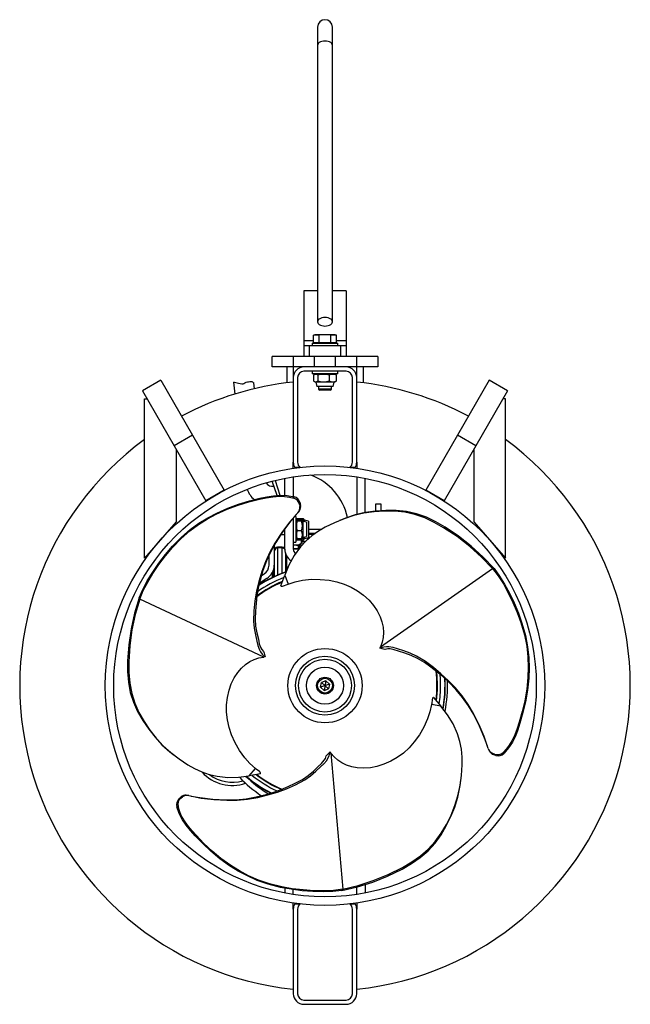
# Model space of a CAD drawing. Extents: x -289 to 289, y -302 to 630.
import ezdxf

# ---------------------------------------------------------------- set-up
doc = ezdxf.new("R2010")
doc.units = 0
doc.layers.get('0').update_dxf_attribs({"linetype": 'CONTINUOUS'})

msp = doc.modelspace()

# ---------------------------------------------------------------- linework, layer by layer
at = {"color": 7, "linetype": 'CONTINUOUS'}
for p, q in [((-7, 623.49), (-7, 344.53)), ((7, 344.53), (7, 623.49)), ((-20, 373.88), (-20, 311.69)), ((-7, 373.88), (-20, 373.88)), ((20, 373.88), (7, 373.88)), ((20, 373.88), (20, 311.69)), ((-9.5, 332.29), (-10.97, 331.75)), ((-10.97, 324.79), (-10.97, 331.75)), ((9.5, 332.29), (-9.5, 332.29)), ((0, 332.29), (-5.48, 331.75)), ((-5.48, 324.79), (-5.48, 331.75)), ((5.48, 331.75), (0, 332.29)), ((5.48, 331.75), (8.23, 332.29)), ((5.48, 324.79), (5.48, 331.75)), ((8.23, 332.29), (10.97, 331.75)), ((10.97, 331.75), (9.5, 332.29)), ((10.97, 324.79), (10.97, 331.75)), ((20, 321.69), (-20, 321.69)), ((-15, 321.69), (-15, 311.69)), ((-12, 324.19), (-12, 321.69)), ((-12, 324.19), (12, 324.19)), ((-10.97, 324.79), (10.97, 324.79)), ((-8.66, 324.79), (-8.31, 324.19)), ((8.31, 324.19), (8.66, 324.79)), ((12, 321.69), (12, 324.19)), ((15, 311.69), (15, 321.69)), ((50, 311.69), (-50, 311.69)), ((-50, 301.69), (-50, 311.69)), ((-30, 311.69), (-30, 211.69)), ((-10, 301.69), (-10, 311.69)), ((10, 301.69), (10, 311.69)), ((30, 211.69), (30, 311.69)), ((50, 311.69), (50, 301.69)), ((50, 301.69), (-50, 301.69)), ((-36, 301.69), (-36, 286.71)), ((36, 301.69), (36, 286.71)), ((-155.34, 289.06), (-172.66, 279.06)), ((-155.34, 289.06), (-95.34, 185.13)), ((-26, 291.69), (-26, 211.69)), ((20, 297.69), (-20, 297.69)), ((-12, 297.69), (-12, 295.19)), ((12, 295.19), (-12, 295.19)), ((-10.97, 293.88), (-10.85, 293.93)), ((-10.84, 293.88), (-10.84, 288.5)), ((-8.7, 295.19), (-10.21, 294.31)), ((-6.86, 293.88), (-6.86, 288.5)), ((3.98, 293.88), (3.98, 288.5)), ((10.21, 294.32), (8.7, 295.19)), ((10.19, 294.29), (10.84, 293.88)), ((10.84, 288.5), (10.84, 293.88)), ((10.85, 293.94), (10.97, 293.88)), ((12, 295.19), (12, 297.69)), ((26, 211.69), (26, 291.69)), ((155.34, 289.06), (95.34, 185.13)), ((172.66, 279.06), (155.34, 289.06)), ((-86.66, 287.25), (-85.34, 276.08)), ((-66.71, 281.16), (-67.37, 286.73)), ((-10.85, 288.44), (-10.97, 288.5)), ((-10.21, 288.06), (-8.7, 287.19)), ((-8.7, 287.19), (-7.63, 283.19)), ((8.7, 287.19), (-8.7, 287.19)), ((7.63, 283.19), (-7.63, 283.19)), ((-6, 283.19), (-6, 280.76)), ((-6, 280.76), (-4.93, 279.69)), ((6, 280.76), (-6, 280.76)), ((4.93, 279.69), (-4.93, 279.69)), ((4.93, 279.69), (6, 280.76)), ((6, 280.76), (6, 283.19)), ((7.63, 283.19), (8.7, 287.19)), ((8.7, 287.19), (10.21, 288.06)), ((10.84, 288.5), (10.19, 288.1)), ((10.97, 288.5), (10.85, 288.44)), ((-172.66, 279.06), (-112.66, 175.13)), ((-170.82, 120.54), (-170.82, 271.54)), ((-170.82, 271.54), (-168.32, 271.54)), ((172.66, 279.06), (112.66, 175.13)), ((170.82, 271.54), (168.32, 271.54)), ((170.82, 120.54), (170.82, 271.54)), ((-125.34, 237.09), (-142.66, 227.09)), ((142.66, 227.09), (125.34, 237.09)), ((-140.82, 223.91), (-140.82, 155.05)), ((140.82, 223.91), (140.82, 155.05)), ((-30, 205.77), (-30, 211.51)), ((-23.32, 206.69), (-28.66, 206.69)), ((-28.66, 206.69), (-28.27, 206.07)), ((28.66, 206.69), (23.32, 206.69)), ((28.27, 206.07), (28.66, 206.69)), ((30, 211.51), (30, 205.66)), ((-38, 180.09), (-38, 196.36)), ((-30, 197.74), (-30, 178.95)), ((30, 197.74), (30, 162)), ((38, 163.75), (38, 196.36)), ((-45.17, 180.1), (-50.13, 193.5)), ((-47.01, 194.23), (-42.87, 180.26)), ((-95.34, 185.13), (-112.66, 175.13)), ((112.66, 175.13), (95.34, 185.13)), ((-24.1, 171.46), (-23.82, 169.51)), ((48, 165.05), (48, 172.25)), ((48, 172.25), (53, 172.25)), ((53, 172.25), (53, 165.4)), ((-30, 158.67), (-30, 129.25)), ((-27.5, 160), (-28.88, 160)), ((-27.5, 160), (-27.5, 136)), ((-140.82, 155.05), (-170.82, 120.54)), ((-26.97, 157.61), (-27.5, 156.7)), ((-27.04, 156.6), (-27.5, 155.8)), ((-22.16, 157.07), (-26.34, 157.07)), ((-22.16, 155.79), (-26.34, 155.79)), ((-26.19, 158.13), (-20.81, 158.13)), ((-21, 155.8), (-21.46, 156.59)), ((-20.81, 156.71), (-21.44, 156.71)), ((-17.5, 154.86), (-21, 155.8)), ((-21, 155.8), (-21, 140.2)), ((-20.52, 155.67), (-20.81, 156.71)), ((-19.5, 156.7), (-20.02, 157.6)), ((-15.5, 155.63), (-19.5, 156.7)), ((-19.5, 156.7), (-19.5, 155.4)), ((-17.5, 154.86), (-17.5, 141.14)), ((-15.5, 155.63), (-15.5, 140.37)), ((140.82, 155.05), (170.82, 120.54)), ((-41.82, 143), (-38, 143)), ((-38, 129.25), (-38, 148.45)), ((-27.5, 140.2), (-27.04, 139.41)), ((-22.16, 146.72), (-26.34, 146.72)), ((-21.46, 139.4), (-21, 140.2)), ((-21, 140.2), (-17.5, 141.14)), ((-19.5, 140.6), (-19.5, 139.3)), ((-19.5, 139.3), (-15.5, 140.37)), ((-16.65, 138.14), (-16.65, 140.06)), ((-15.78, 139.3), (-15.78, 140.3)), ((-15.52, 140.37), (-15.52, 139.57)), ((-15.5, 148.17), (-2.86, 148.17)), ((-9.4, 144), (-15.5, 144)), ((-15.5, 143.5), (-10.12, 143.5)), ((-15.5, 140.8), (-15.02, 140.8)), ((-15.5, 140.55), (-15.02, 140.55)), ((-15.48, 140.45), (-15.5, 140.47)), ((-15.24, 140.45), (-15.48, 140.45)), ((-15.48, 140.45), (-15.48, 139.65)), ((-15.1, 140.55), (-15.24, 140.45)), ((-15.24, 139.65), (-15.24, 140.45)), ((-15.21, 140.8), (-15.21, 140.55)), ((-15.18, 140.8), (-15.18, 140.55)), ((-15.1, 140.55), (-15.1, 139.55)), ((-15.02, 140.8), (-15.02, 139.3)), ((-48, 133.1), (-48, 114.2)), ((-40.5, 131), (-44.89, 131)), ((-30, 136), (-27.5, 136)), ((-21.65, 133), (-30, 133)), ((-27.5, 139.3), (-26.98, 138.4)), ((-26.48, 138.85), (-26.19, 137.87)), ((-22.16, 138.93), (-26.34, 138.93)), ((-20.81, 137.87), (-26.19, 137.87)), ((-25.5, 133), (-25.5, 128.15)), ((-22.6, 136.5), (-22.6, 135)), ((-18.5, 136.5), (-22.6, 136.5)), ((-19.94, 135), (-22.6, 135)), ((-22.5, 137.87), (-22.5, 136.5)), ((-20.03, 138.39), (-19.5, 139.3)), ((-15.48, 139.65), (-15.51, 139.55)), ((-15.1, 139.55), (-15.51, 139.55)), ((-15.48, 139.65), (-15.24, 139.65)), ((-15.1, 139.55), (-15.24, 139.65)), ((-15.21, 139.55), (-15.21, 139.3)), ((-15.18, 139.55), (-15.18, 139.3)), ((-53, 114.2), (-53, 123.39)), ((-47.99, 127.71), (-48, 127.66)), ((-40.5, 130.32), (-44.85, 130.32)), ((-37.5, 125.68), (-37.5, 107.5)), ((-37, 124.25), (-37, 107.67)), ((-36, 109.8), (-36, 122.32)), ((-36, 122), (-35.79, 122)), ((-30, 130), (-25.5, 130)), ((-25.5, 129.2), (-30, 129.2)), ((-35.23, 112), (-36, 112)), ((-35.5, 111), (-35.5, 112)), ((-60.3, 104.03), (-57.67, 105.74)), ((-49.59, 107.47), (-49.94, 102.31)), ((-41.73, 94.45), (-38.12, 104.72)), ((-38.12, 104.72), (-35.02, 96.2)), ((52.45, 36.73), (158.48, 110.97)), ((159.96, 110.77), (158.48, 110.97)), ((-175.91, 83.14), (-175.34, 81.76)), ((-58.03, 27.06), (-175.34, 81.76)), ((51.95, 35.5), (52.45, 36.73)), ((-56.72, 27.24), (-58.03, 27.06)), ((-4.38, -1.46), (-3.45, 3.07)), ((4.38, 1.46), (-4.38, -1.46)), ((0.93, 4.52), (-3.45, 3.07)), ((3.45, -3.07), (-3.45, 3.07)), ((0.93, 4.52), (-0.93, -4.52)), ((4.38, 1.46), (0.93, 4.52)), ((4.38, 1.46), (3.45, -3.07)), ((-0.93, -4.52), (-4.38, -1.46)), ((-0.93, -4.52), (3.45, -3.07)), ((109.75, -19.35), (100.82, -17.78)), ((102.66, -11.09), (109.75, -19.35)), ((4.77, -62.74), (5.58, -63.78)), ((5.58, -63.78), (16.86, -192.73)), ((160.53, -64.86), (158.71, -64.12)), ((-71.63, -85.37), (-65.81, -78.43)), ((-60.94, -83.36), (-71.63, -85.37)), ((-72.27, -87.97), (-72.5, -88.08)), ((-70.1, -90.24), (-69.69, -90.03)), ((-55, -101.51), (-53.71, -102.42)), ((-136.44, -106.6), (-134.89, -105.39)), ((-38, -191.73), (-38, -196.36)), ((-30, -197.74), (-30, -193.09)), ((15.95, -193.91), (16.86, -192.73)), ((30, -197.74), (30, -190.63)), ((38, -188.16), (38, -196.36)), ((-30, -211.51), (-30, -205.67)), ((-30, -211.69), (-30, -291.69)), ((-28.27, -206.07), (-28.66, -206.69)), ((-28.66, -206.69), (-23.32, -206.69)), ((-26, -211.69), (-26, -291.69)), ((23.32, -206.69), (28.66, -206.69)), ((26, -291.69), (26, -211.69)), ((28.66, -206.69), (28.27, -206.07)), ((30, -205.71), (30, -211.51)), ((30, -291.69), (30, -211.69)), ((-20, -297.69), (20, -297.69)), ((-20, -301.69), (20, -301.69))]:
    msp.add_line(p, q, dxfattribs=at)
at = {"color": 8, "linetype": 'CONTINUOUS'}
for p, q in [((-10.97, 326.47), (-20, 326.47)), ((20, 326.47), (10.97, 326.47)), ((-40.5, 106.4), (-40.5, 131)), ((-23.93, 130.3), (-23.93, 133)), ((-47.85, 103.31), (-47.85, 127.62)), ((-44.85, 130.32), (-44.85, 104.64))]:
    msp.add_line(p, q, dxfattribs=at)
at = {"color": 8, "linetype": 'CONTINUOUS', "flags": 128}
for points in [[(7, 606.18), (6.82, 607.1), (6.31, 607.97), (5.47, 608.75), (4.36, 609.4), (3.04, 609.89), (1.56, 610.19), (0, 610.3), (-1.56, 610.19), (-3.04, 609.89), (-4.36, 609.4), (-5.47, 608.75), (-6.31, 607.97), (-6.82, 607.1), (-7, 606.18)], [(-44.89, 131), (-44.86, 130.85), (-44.85, 130.32)], [(-47.85, 127.62), (-47.86, 128.1), (-47.9, 128.19), (-47.97, 127.88), (-47.99, 127.71)]]:
    msp.add_lwpolyline(points, dxfattribs=at)
at = {"color": 7, "linetype": 'CONTINUOUS', "flags": 128}
for points in [[(0, 340.41), (1.56, 340.51), (3.04, 340.82), (4.36, 341.31), (5.47, 341.96), (6.31, 342.74), (6.82, 343.61), (7, 344.53), (6.82, 345.44), (6.31, 346.31), (5.47, 347.09), (4.36, 347.74), (3.04, 348.23), (1.56, 348.54), (0, 348.64), (-1.56, 348.54), (-3.04, 348.23), (-4.36, 347.74), (-5.47, 347.09), (-6.31, 346.31), (-6.82, 345.44), (-7, 344.53), (-6.82, 343.61), (-6.31, 342.74), (-5.47, 341.96), (-4.36, 341.31), (-3.04, 340.82), (-1.56, 340.51), (0, 340.41)], [(-10.97, 331.75), (-10.89, 331.78), (-8.23, 332.29)], [(-8.23, 332.29), (-6.16, 331.98), (-5.48, 331.75)], [(-86.64, 287.26), (-86.58, 287.27), (-86.28, 287.34), (-85.76, 287.38), (-84.34, 287.16), (-83.15, 286.79), (-81.81, 286.42), (-80.32, 286.11), (-78.63, 285.87), (-77.51, 285.9), (-76.91, 286.08)], [(-76.91, 286.08), (-75.79, 286.74), (-74.66, 287.36), (-73.51, 287.64), (-72.35, 287.77), (-71.07, 287.93), (-69.27, 287.91), (-68.49, 287.52), (-67.88, 287.06), (-67.39, 286.69), (-67.43, 286.72)], [(-175.91, 83.14), (-172.51, 91.18), (-168.18, 99.19), (-163.09, 107.37), (-157.27, 115.87), (-150.97, 124.16), (-144.39, 131.9), (-135.97, 140.48), (-127.58, 147.71), (-119.28, 153.75), (-110.93, 158.95), (-102.52, 163.45), (-92.07, 168.14), (-81.74, 171.93), (-71.56, 174.98), (-61.6, 177.49), (-55.14, 178.87), (-48.79, 179.85), (-42.49, 180.28), (-35.8, 180), (-29.26, 178.82)], [(-175.34, 81.76), (-172.03, 89.95), (-167.82, 98.03), (-162.86, 106.2), (-157.18, 114.66), (-150.97, 122.97), (-144.47, 130.75), (-136.17, 139.39), (-127.87, 146.64), (-119.62, 152.68), (-111.29, 157.88), (-102.92, 162.38), (-92.51, 167.09), (-82.21, 170.88), (-72.06, 173.91), (-62.11, 176.43), (-55.66, 177.83), (-49.33, 178.84), (-43.04, 179.3), (-38.34, 179.18), (-33.72, 178.6), (-29.54, 177.61)], [(-23.58, 173.04), (-23.41, 172.19), (-23.15, 170.7)], [(-25.62, 163.69), (-33.56, 154.64), (-40.89, 145.02), (-47.49, 134.89), (-52.28, 126.24), (-56.42, 117.3), (-59.83, 108.05), (-62.55, 98.65), (-64.68, 89.39), (-66.31, 80.31), (-67.35, 70.97), (-67.55, 61.14), (-66.94, 54.53), (-65.75, 48.09), (-64.39, 42.05), (-63.46, 37.91), (-62.1, 33.96), (-60.97, 31.95), (-59.38, 29.87), (-56.72, 27.24)], [(-27.25, 161.94), (-32.57, 155.61), (-39.98, 145.84), (-46.63, 135.6), (-51.34, 127.01), (-55.39, 118.17), (-58.74, 109.08), (-61.45, 99.79), (-63.16, 92.38), (-64.4, 85.14), (-65.27, 77.98), (-65.93, 70.63), (-66.2, 62.94), (-65.7, 56.39), (-64.47, 49.95), (-63.08, 43.88), (-62.2, 39.72), (-60.89, 35.94), (-59.79, 34.09), (-58.25, 32.22), (-57.87, 31.83)], [(158.48, 110.97), (148.21, 121.75), (137.03, 131.83), (125.03, 141.13), (112.31, 149.57), (103.48, 154.53), (94.4, 158.75), (85.11, 162.04), (75.63, 164.23), (66, 165.23), (56.28, 165.27), (46.54, 164.6), (36.86, 163.26), (27.34, 161.1), (18.08, 158.06), (9.03, 154.27), (0.14, 149.91), (-6.3, 146.17), (-12.4, 141.88), (-18.04, 136.92), (-23.17, 131.35), (-29.17, 123.12), (-34.18, 114.18), (-38.12, 104.72)], [(-25.01, 164.45), (-24.88, 164.62), (-24.21, 165.62)], [(159.96, 110.77), (149.64, 121.77), (138.44, 132.03), (126.46, 141.49), (113.79, 150.08), (104.99, 155.15), (95.92, 159.46), (86.62, 162.8), (77.11, 164.96), (67.45, 165.83), (57.68, 165.73), (47.86, 165.04), (38.12, 163.78), (28.58, 161.69), (19.31, 158.61), (15.56, 157.01)], [(-27.5, 158.17), (-27.32, 158.06), (-26.79, 157.62)], [(-26.34, 157.07), (-26.91, 156.73), (-27.09, 156.38), (-26.87, 156.09), (-26.34, 155.79)], [(-26.19, 158.13), (-26.83, 157.76), (-27.03, 157.37), (-26.78, 157.04), (-26.58, 156.92)], [(-22.16, 155.79), (-21.59, 156.12), (-21.41, 156.47), (-21.63, 156.77), (-22.16, 157.07)], [(-20.81, 156.71), (-20.17, 157.08), (-19.97, 157.47), (-20.22, 157.8), (-20.81, 158.13)], [(15.54, 157.08), (14.65, 156.71), (13.75, 156.33)], [(-20.81, 137.87), (-20.17, 140.15), (-20.14, 140.43)], [(-27.02, 139.43), (-26.87, 139.23), (-26.34, 138.93)], [(-26.95, 138.42), (-26.78, 138.2), (-26.19, 137.87)], [(-21.45, 133.21), (-22.71, 133.06), (-23.83, 133)], [(-22.16, 138.93), (-21.59, 139.27), (-21.51, 139.43)], [(-20.81, 137.87), (-20.17, 138.24), (-20.07, 138.42)], [(-49.08, 108.6), (-49.14, 107.78), (-49.21, 106.99), (-49.26, 106.29), (-49.32, 105.7), (-49.36, 105.24), (-49.4, 104.93), (-49.42, 104.77), (-49.44, 104.77), (-49.45, 104.93), (-49.44, 105.24), (-49.42, 105.7), (-49.4, 106.29), (-49.36, 106.99), (-49.32, 107.78), (-49.3, 108.1)], [(-49.39, 102.58), (-49.37, 102.92), (-49.29, 104.08), (-49.21, 105.19), (-49.13, 106.21), (-49.05, 107.11), (-48.99, 107.86), (-48.93, 108.45), (-48.88, 108.86), (-48.85, 109.06), (-48.82, 109.06), (-48.82, 108.86)], [(158.48, 110.97), (163.91, 104.01), (168.81, 96.32), (173.41, 87.94), (177.89, 78.79), (181.98, 69.26), (185.47, 59.74), (188.8, 48.23), (190.92, 37.42), (192.03, 27.25), (192.37, 17.44), (192.09, 7.94), (190.96, -3.43), (189.09, -14.24), (186.64, -24.55), (183.85, -34.42), (181.84, -40.71), (179.54, -46.7), (176.8, -52.37), (174.35, -56.39), (171.53, -60.1), (168.58, -63.22)], [(159.96, 110.77), (165.22, 103.81), (169.99, 96.06), (174.53, 87.55), (178.98, 78.27), (183.02, 68.66), (186.42, 59.09), (189.65, 47.51), (191.71, 36.64), (192.79, 26.42), (193.12, 16.59), (192.81, 7.06), (191.65, -4.33), (189.76, -15.17), (187.32, -25.51), (184.52, -35.4), (182.47, -41.68), (180.15, -47.67), (177.37, -53.35), (173.78, -58.99), (169.49, -64.07)], [(-55, 101.51), (-60.43, 97.87), (-62.32, 96.5)], [(-41.73, 94.45), (-41.4, 94.31), (-41.05, 94.15), (-40.79, 94.1), (-40.51, 94.12), (-40.14, 94.21), (-39.36, 94.49), (-35.95, 95.84), (-35.02, 96.2)], [(-35.02, 96.2), (-28.18, 98.39), (-21.21, 99.84), (-12.82, 100.67), (-4.45, 100.64), (3.82, 99.81), (11.18, 98.36), (18.25, 96.17), (24.81, 93.25), (30.88, 89.68), (36.56, 85.54), (41.67, 80.86), (45.84, 76.01), (49.36, 70.74), (52.16, 65.15), (53.85, 60.31), (54.91, 55.34), (55.31, 50.32), (55.01, 45.68), (54.06, 41.11), (52.45, 36.73)], [(-175.91, 83.14), (-180.28, 68.71), (-183.56, 53.88), (-185.76, 38.77), (-186.87, 23.5), (-186.86, 13.35), (-186.06, 3.34), (-184.3, -6.39), (-181.41, -15.7), (-177.34, -24.5), (-172.37, -32.91), (-166.86, -41.07), (-160.9, -48.88), (-154.32, -56.1), (-147.01, -62.58), (-143.75, -65.03)], [(-175.34, 81.76), (-179.54, 67.48), (-182.68, 52.76), (-184.74, 37.71), (-185.69, 22.48), (-185.57, 12.35), (-184.68, 2.38), (-182.89, -7.31), (-180.04, -16.62), (-176.1, -25.46), (-171.27, -33.89), (-165.82, -42), (-159.81, -49.71), (-153.19, -56.87), (-145.92, -63.37), (-138.12, -69.32), (-129.9, -74.84), (-123.44, -78.55), (-116.67, -81.68), (-109.56, -84.08), (-102.17, -85.74), (-92.04, -86.83), (-81.79, -86.69), (-71.63, -85.37)], [(154.57, -59.66), (150.7, -48.26), (146.03, -37.1), (140.56, -26.31), (135.47, -17.85), (129.79, -9.79), (123.49, -2.21), (116.7, 4.84), (109.75, 11.32), (102.71, 17.27), (95.13, 22.84), (86.72, 27.93), (80.7, 30.71), (74.52, 32.89), (68.61, 34.74), (64.57, 36.01), (60.46, 36.8), (58.15, 36.83), (55.56, 36.49), (51.95, 35.5)], [(153.86, -57.37), (151.05, -49.59), (146.29, -38.3), (140.75, -27.42), (135.67, -19.04), (130.03, -11.12), (123.84, -3.67), (117.15, 3.32), (111.58, 8.51), (105.93, 13.21), (100.17, 17.54), (94.13, 21.78), (87.6, 25.86), (81.68, 28.7), (75.49, 30.86), (69.54, 32.69), (65.5, 34), (61.57, 34.77), (59.42, 34.74), (57.03, 34.33), (56.5, 34.2)], [(-65.81, -78.43), (-71.12, -73.6), (-75.86, -68.29), (-80.77, -61.44), (-84.93, -54.17), (-88.35, -46.6), (-90.77, -39.49), (-92.41, -32.28), (-93.16, -25.14), (-93.11, -18.1), (-92.36, -11.11), (-90.86, -4.34), (-88.74, 1.69), (-85.94, 7.38), (-82.5, 12.6), (-79.15, 16.48), (-75.38, 19.89), (-71.23, 22.73), (-67.06, 24.8), (-62.63, 26.26), (-58.03, 27.06)], [(109.45, 0), (109.28, 6.19), (108.92, 10.79)], [(113.6, 0), (113.42, 6.31), (113.38, 7)], [(100.82, -17.78), (99.29, -24.79), (97.07, -31.55), (93.59, -39.23), (89.38, -46.46), (84.53, -53.21), (79.59, -58.86), (74.16, -63.89), (68.35, -68.11), (62.23, -71.58), (55.81, -74.43), (49.19, -76.52), (42.91, -77.7), (36.58, -78.12), (30.34, -77.74), (25.31, -76.79), (20.47, -75.23), (15.93, -73.06), (12.05, -70.48), (8.57, -67.37), (5.58, -63.78)], [(102.66, -11.09), (102.37, -11.3), (102.06, -11.52), (101.89, -11.73), (101.77, -11.98), (101.66, -12.35), (101.51, -13.15), (100.98, -16.79), (100.82, -17.78)], [(16.86, -192.73), (31.33, -189.23), (45.65, -184.58), (59.71, -178.84), (73.38, -172.05), (82.09, -166.88), (90.28, -161.13), (97.78, -154.73), (104.41, -147.61), (110.09, -139.78), (114.98, -131.38), (119.28, -122.6), (122.96, -113.55), (125.85, -104.23), (127.84, -94.69), (129.09, -84.95), (129.76, -75.08), (129.74, -67.63), (129.07, -60.2), (127.59, -52.84), (125.33, -45.61), (121.21, -36.29), (115.97, -27.49), (109.75, -19.35)], [(-143.81, -65.08), (-143.04, -65.67), (-142.26, -66.26)], [(-128.95, -104.03), (-117.14, -106.38), (-105.15, -107.92), (-93.07, -108.57), (-83.19, -108.4), (-73.37, -107.51), (-63.66, -105.84), (-54.16, -103.49), (-45.07, -100.71), (-36.4, -97.58), (-27.79, -93.81), (-19.18, -89.07), (-13.76, -85.24), (-8.77, -80.98), (-4.22, -76.79), (-1.1, -73.92), (1.64, -70.76), (2.82, -68.78), (3.82, -66.36), (4.77, -62.74)], [(154.92, -60.57), (155.01, -60.76), (155.53, -61.84)], [(-126.62, -104.57), (-118.47, -106.01), (-106.31, -107.54), (-94.12, -108.18), (-84.32, -107.97), (-74.64, -107.05), (-65.1, -105.41), (-55.7, -103.11), (-48.42, -100.89), (-41.53, -98.34), (-34.89, -95.52), (-28.21, -92.41), (-21.41, -88.8), (-15.98, -85.09), (-11.02, -80.81), (-6.46, -76.57), (-3.3, -73.72), (-0.68, -70.7), (0.37, -68.83), (1.22, -66.56), (1.36, -66.03)], [(161.65, -66.1), (160.82, -65.82), (159.41, -65.3)], [(-60.94, -83.36), (-60.97, -83), (-61.01, -82.63), (-61.1, -82.38), (-61.26, -82.15), (-61.52, -81.87), (-62.15, -81.33), (-65.03, -79.06), (-65.81, -78.43)], [(15.95, -193.91), (30.64, -190.48), (45.12, -185.91), (59.3, -180.26), (73.08, -173.59), (81.87, -168.5), (90.14, -162.8), (97.68, -156.41), (104.3, -149.26), (109.89, -141.33), (114.68, -132.82), (119, -123.97), (122.78, -114.9), (125.74, -105.6), (127.7, -96.03), (128.19, -91.98)], [(128.27, -92), (128.39, -91.04), (128.51, -90.08)], [(-138.06, -106.94), (-137.41, -106.37), (-136.26, -105.4)], [(-129.91, -103.88), (-130.13, -103.86), (-131.32, -103.78)], [(15.95, -193.91), (7.29, -194.99), (-1.81, -195.24), (-11.45, -194.92), (-21.71, -194.14), (-32.04, -192.83), (-42.03, -190.99), (-53.68, -188), (-64.13, -184.35), (-73.51, -180.18), (-82.19, -175.54), (-90.29, -170.51), (-99.58, -163.81), (-108.02, -156.75), (-115.75, -149.46), (-122.91, -142.1), (-127.34, -137.18), (-131.36, -132.17), (-134.89, -126.93), (-137.98, -121), (-140.23, -114.75)], [(16.86, -192.73), (8.12, -193.96), (-0.98, -194.35), (-10.55, -194.14), (-20.71, -193.45), (-31.01, -192.23), (-41, -190.49), (-52.63, -187.62), (-63.06, -184.05), (-72.41, -179.93), (-81.08, -175.32), (-89.17, -170.32), (-98.45, -163.66), (-106.88, -156.64), (-114.58, -149.36), (-121.74, -142.01), (-126.17, -137.12), (-130.21, -132.14), (-133.75, -126.93), (-136.01, -122.8), (-137.82, -118.5), (-139.04, -114.39)]]:
    msp.add_lwpolyline(points, dxfattribs=at)
at = {"color": 7, "linetype": 'CONTINUOUS'}
for radius in [208, 200, 35.16, 28, 28, 25, 17.5, 8, 7]:
    msp.add_circle((0, 0), radius, dxfattribs=at)
for centre, radius, start, end in [((0, 623.49), 7, 0, 180), ((-20, 291.69), 10, 90, 180), ((20, 291.69), 10, 0, 90), ((-20, 291.69), 6, 90, 180), ((-8.85, 291.86), 2.83, 45.39068, 134.60932), ((-1.44, 276.59), 18.12, 72.58912, 107.41088), ((7.41, 287.2), 7.51, 62.82038, 117.17962), ((20, 291.69), 6, 0, 90), ((0, 0), 288.97, 95.95909, 118.01682), ((-8.85, 290.52), 2.83, 225.39068, 314.60932), ((-1.44, 305.78), 18.11, 252.58573, 287.41427), ((7.41, 295.18), 7.51, 242.82038, 297.17962), ((0, 0), 288.97, 61.98318, 84.04091), ((0, 0), 288.97, 126.23809, 264.04091), ((0, 0), 288.97, 275.95909, 53.76191), ((-20, 211.69), 10, 180, 210), ((-20, 211.69), 6, 180, 236.44269), ((20, 211.69), 6, 303.55731, 0), ((20, 211.69), 10, 330, 0), ((-32.61, 147.72), 55.08, 12.08825, 69.68226), ((-49.96, 195.1), 6.42, 208.55061, 282.52869), ((-51.74, 194.08), 23.52, 200.73221, 229.7035), ((-75.8, 189.11), 47.66, 346.04115, 347.53251), ((-31.66, 170.25), 7.65, 9.05356, 73.96401), ((-31.06, 171.37), 7.66, 12.54676, 76.41681), ((-30.78, 168.47), 7.04, 317.19351, 8.45337), ((-29.54, 169.41), 6.52, 324.52536, 11.38735), ((-127.59, 205.94), 109.08, 341.57285, 342.44628), ((-38.73, 178.73), 17.53, 328.24879, 332.72679), ((-73.85, 199.71), 60.19, 323.24809, 324.76365), ((-12.86, 151.26), 14.22, 161.40383, 198.59619), ((-35.63, 151.26), 14.21, 341.40007, 18.59993), ((-16.53, 142.83), 10.55, 158.34712, 201.65285), ((-31.97, 142.83), 10.55, 338.34711, 21.65289), ((-44.78, 127.78), 3.19, 92.0126, 177.39574), ((-40.5, 128), 3, 33.55731, 90), ((-27, 139), 6, 270, 318.18969), ((-44.9, 127.36), 2.96, 89.11773, 174.90355), ((-25, 129.25), 13, 180, 237.90787), ((-25, 129.25), 5, 180, 236.71776), ((-63, 114.2), 10, 302.23095, 0), ((-63, 114.2), 15, 302.23095, 0), ((0, 0), 113.6, 109.04643, 123.5313), ((0, 0), 113.85, 108.93044, 123.39763), ((-204.86, 114.02), 156.12, 355.84216, 358.10525), ((0, 0), 106, 112.48482, 127.58947), ((0, 0), 106.5, 112.24489, 127.32546), ((0, 0), 109.45, 110.89294, 125.70891), ((211.5, 96.69), 277.06, 193.53831, 194.51747), ((-22.01, -231.51), 277.06, 73.53831, 74.51747), ((0, 0), 106, 352.49753, 7.54946), ((0, 0), 106.5, 352.29617, 7.2744), ((0, 0), 109.45, 350.90077, 360), ((0, 0), 113.6, 349.04178, 360), ((0, 0), 113.85, 348.92425, 3.36017), ((-9, 0), 125, 348.81456, 2.09364), ((-189.49, 134.81), 277.06, 313.53831, 314.51747), ((161.3, -57.58), 7.04, 197.19351, 248.45337), ((209.88, -35.9), 60.19, 203.24809, 204.76365), ((161.49, -59.12), 6.52, 204.52536, 251.38735), ((174.15, -55.83), 17.53, 208.24879, 212.72679), ((163.27, -57.71), 7.65, 249.05356, 313.96401), ((242.14, 7.52), 109.08, 221.57285, 222.44628), ((163.94, -58.79), 7.66, 252.54676, 316.41681), ((201.67, -28.91), 47.66, 226.04115, 227.53251), ((-87.74, -55.46), 39, 222.7653, 288.76166), ((-87.74, -55.46), 36, 232.96436, 286.17984), ((9, 0), 125, 223.90075, 236.50399), ((0, 0), 113.85, 228.89656, 243.38445), ((9, 0), 120, 225.69164, 237.76905), ((0, 0), 113.6, 229.00722, 243.51641), ((0, 0), 109.45, 230.93266, 245.65046), ((0, 0), 106.5, 232.29597, 247.32145), ((0, 0), 106, 232.53231, 247.59022), ((-132.89, -112.58), 7.66, 132.54676, 196.41681), ((-131.61, -112.54), 7.65, 129.05356, 193.96401), ((-114.55, -213.46), 109.08, 101.57285, 102.44628), ((-131.94, -110.29), 6.52, 84.52536, 131.38735), ((-135.42, -122.91), 17.53, 88.24879, 92.72679), ((-130.51, -110.9), 7.04, 77.19351, 128.45337), ((-136.03, -163.81), 60.19, 83.24809, 84.76365), ((-125.87, -160.19), 47.66, 106.04115, 107.53251), ((-20, -211.69), 10, 150, 180), ((-20, -211.69), 6, 123.55731, 180), ((20, -211.69), 6, 0, 56.44269), ((20, -211.69), 10, 0, 30), ((-20, -291.69), 10, 180, 270), ((-20, -291.69), 6, 180, 270), ((20, -291.69), 6, 270, 0), ((20, -291.69), 10, 270, 0)]:
    msp.add_arc(centre, radius, start, end, dxfattribs=at)
at = {"color": 8, "linetype": 'CONTINUOUS'}
msp.add_arc((-40.48, 127.3), 3.02, 34.73442, 90.39293, dxfattribs=at)

doc.saveas('drawing.dxf')
